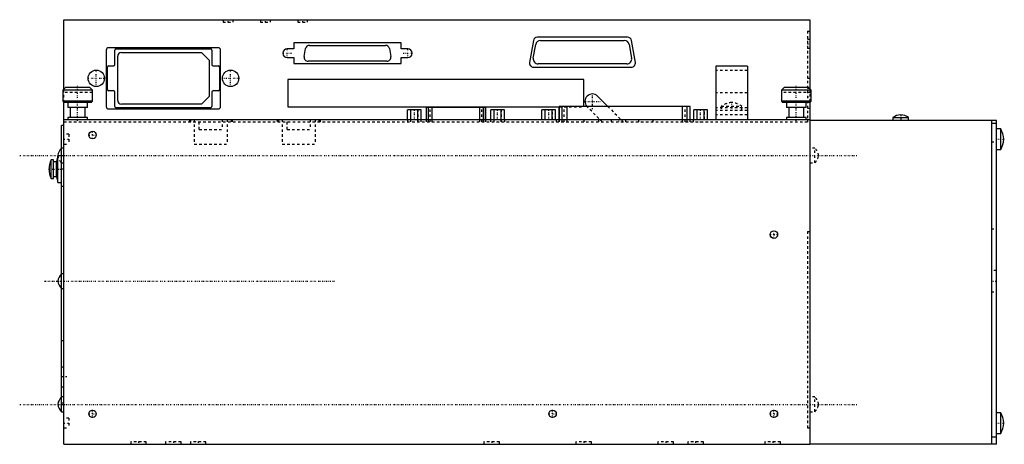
# Model space of a CAD drawing. Extents: x -19 to 377, y -131 to 40.
import ezdxf

# ---------------------------------------------------------------- set-up
doc = ezdxf.new("R2010")
doc.units = 0
doc.linetypes.add('CENTER', pattern=[1.5, 0.45, -0.5, 0.05, -0.5])
doc.linetypes.add('DASHED', pattern=[2, 1, -1])
for name, color, linetype in [('AM_0', 7, 'CONTINUOUS'), ('AM_3', 7, 'DASHED'), ('AM_7', 7, 'CENTER')]:
    doc.layers.add(name, color=color, linetype=linetype)

msp = doc.modelspace()

# ---------------------------------------------------------------- linework, layer by layer
at = {"layer": 'AM_0', "color": 7, "linetype": 'CONTINUOUS'}
for p, q in [((-1, 40), (299, 40)), ((-1, 12.23), (-1, 40)), ((299, 40), (299, 12.23)), ((187.79, 31.68), (186.24, 22.88)), ((225.66, 33), (189.36, 33)), ((190.68, 31.72), (224.34, 31.72)), ((228.78, 22.88), (227.23, 31.68)), ((16, 27.8), (16, 5.2)), ((61, 28.8), (17, 28.8)), ((19.5, 22), (19.5, 27.8)), ((20, 28.3), (58, 28.3)), ((58.5, 27.8), (58.5, 22)), ((62, 5.2), (62, 27.8)), ((91.45, 28.3), (88.78, 28.3)), ((134.54, 30.7), (91.45, 30.7)), ((91.45, 30.7), (91.45, 28.3)), ((95.58, 25.23), (96.15, 28.43)), ((97.72, 29.75), (128.28, 29.75)), ((129.85, 28.43), (130.42, 25.23)), ((134.54, 28.3), (134.54, 30.7)), ((137.22, 28.3), (134.54, 28.3)), ((187.75, 24.63), (188.71, 30.07)), ((226.31, 30.07), (227.27, 24.63)), ((20.6, 7.6), (20.6, 25.4)), ((22.1, 26.9), (54.3, 26.9)), ((54.3, 26.9), (57.4, 23.8)), ((57.4, 23.8), (57.4, 9.2)), ((88.78, 24.8), (91.45, 24.8)), ((91.45, 24.8), (91.45, 22.4)), ((134.54, 22.4), (134.54, 24.8)), ((134.54, 24.8), (137.22, 24.8)), ((16.5, 12), (16.5, 21)), ((17, 21.5), (19, 21.5)), ((59, 21.5), (61, 21.5)), ((61.5, 21), (61.5, 12)), ((91.45, 22.4), (134.54, 22.4)), ((128.84, 23.35), (97.16, 23.35)), ((187.81, 21), (227.21, 21)), ((225.3, 22.28), (189.72, 22.28)), ((273.85, 21.4), (261.15, 21.4)), ((261.15, 21.4), (261.15, 0)), ((273.85, 21.4), (273.85, 0)), ((208, 16), (89, 16)), ((89, 16), (89, 5)), ((208, 5.2), (208, 16)), ((-0.42, 12.8), (-1.43, 11.8)), ((9.42, 12.8), (-0.42, 12.8)), ((10.43, 11.8), (9.42, 12.8)), ((287.57, 11.8), (288.58, 12.8)), ((298.42, 12.8), (288.58, 12.8)), ((299.43, 11.8), (298.42, 12.8)), ((-1.5, 10.8), (-1.5, 7.3)), ((-1.43, 10.8), (-1.5, 10.8)), ((10.43, 11.8), (-1.43, 11.8)), ((-1.43, 11.8), (-1.43, 10.8)), ((10.43, 10.8), (10.43, 11.8)), ((10.5, 10.8), (10.43, 10.8)), ((10.5, 7.3), (10.5, 10.8)), ((19, 11.5), (17, 11.5)), ((19.5, 5.2), (19.5, 11)), ((57.4, 9.2), (54.3, 6.1)), ((58.5, 11), (58.5, 5.2)), ((61, 11.5), (59, 11.5)), ((213.62, 9.32), (217.74, 5.2)), ((287.5, 10.8), (287.5, 7.3)), ((287.57, 10.8), (287.5, 10.8)), ((299.43, 11.8), (287.57, 11.8)), ((287.57, 11.8), (287.57, 10.8)), ((299.43, 10.8), (299.43, 11.8)), ((299.5, 10.8), (299.43, 10.8)), ((299.5, 7.3), (299.5, 10.8)), ((-1.5, 7.3), (-1, 6.8)), ((10.5, 7.3), (-1.5, 7.3)), ((-1, -130.5), (-1, 6.8)), ((10, 6.8), (-1, 6.8)), ((0.5, 6.8), (0.5, 4.8)), ((8.5, 4.8), (0.5, 4.8)), ((1.5, 4.8), (1.5, 0.8)), ((7.5, 0.8), (7.5, 4.8)), ((8.5, 4.8), (8.5, 6.8)), ((10, 6.8), (10.5, 7.3)), ((17, 4.2), (61, 4.2)), ((58, 4.7), (20, 4.7)), ((54.3, 6.1), (22.1, 6.1)), ((89, 5), (198.13, 5)), ((144.72, 4.8), (144.72, 0)), ((168.59, 4.8), (144.72, 4.8)), ((144.74, 0), (144.74, 4.8)), ((145.59, 0), (145.59, 4.8)), ((147.07, 0), (147.07, 4.8)), ((166.24, 0), (166.24, 4.8)), ((167.72, 0), (167.72, 4.8)), ((168.57, 0), (168.57, 4.8)), ((168.59, 0), (168.59, 4.8)), ((198.13, 5.2), (198.13, 0)), ((250.87, 5.2), (198.13, 5.2)), ((198.16, 0), (198.16, 5.2)), ((199.34, 0), (199.34, 5.2)), ((201.31, 0), (201.31, 5.2)), ((247.69, 0), (247.69, 5.2)), ((249.66, 0), (249.66, 5.2)), ((250.84, 0), (250.84, 5.2)), ((250.87, 0), (250.87, 5.2)), ((287.5, 7.3), (288, 6.8)), ((299.5, 7.3), (287.5, 7.3)), ((299, 6.8), (288, 6.8)), ((289.5, 6.8), (289.5, 4.8)), ((297.5, 4.8), (289.5, 4.8)), ((290.5, 4.8), (290.5, 0.8)), ((296.5, 0.8), (296.5, 4.8)), ((297.5, 4.8), (297.5, 6.8)), ((299, 6.8), (299.5, 7.3)), ((299, 6.8), (299, -130.5)), ((-1, 0), (299, 0)), ((0.5, 0.8), (0.5, 0)), ((8.5, 0.8), (0.5, 0.8)), ((8.5, 0), (8.5, 0.8)), ((142.68, 3.8), (137.13, 3.8)), ((137.13, 0), (137.13, 3.8)), ((138.52, 0), (138.52, 3.8)), ((141.29, 0), (141.29, 3.8)), ((142.68, 0), (142.68, 3.8)), ((176.18, 3.8), (170.63, 3.8)), ((170.63, 0), (170.63, 3.8)), ((172.02, 0), (172.02, 3.8)), ((174.79, 0), (174.79, 3.8)), ((176.18, 0), (176.18, 3.8)), ((196.72, 3.8), (191.17, 3.8)), ((191.17, 0), (191.17, 3.8)), ((192.56, 0), (192.56, 3.8)), ((195.33, 0), (195.33, 3.8)), ((196.72, 0), (196.72, 3.8)), ((257.8, 3.8), (252.25, 3.8)), ((252.25, 0), (252.25, 3.8)), ((253.64, 0), (253.64, 3.8)), ((256.41, 0), (256.41, 3.8)), ((257.8, 0), (257.8, 3.8)), ((289.5, 0.8), (289.5, 0)), ((297.5, 0.8), (289.5, 0.8)), ((297.5, 0), (297.5, 0.8)), ((332.35, 0.8), (332.35, -0.5)), ((332.35, 0.8), (338.65, 0.8)), ((338.65, -0.5), (338.65, 0.8)), ((-1, -2.5), (-2, -2.5)), ((-2, -117.5), (-2, -2.5)), ((374, -0.5), (299, -0.5)), ((372, -0.5), (372, -130.5)), ((372, -1.5), (374, -1.5)), ((374, -130.5), (374, -0.5)), ((375.7, -3.85), (374, -3.85)), ((375.7, -12.15), (375.7, -3.85)), ((-3.5, -14.6), (-4, -16.8)), ((-2, -14.6), (-3.5, -14.6)), ((-3.5, -25.4), (-3.5, -14.6)), ((374, -12.15), (375.7, -12.15)), ((-5.2, -16.2), (-6.2, -16.2)), ((-6.2, -23.8), (-6.2, -16.2)), ((-5.2, -23.8), (-5.2, -16.2)), ((-4, -17.1), (-5.2, -17.1)), ((-4, -23.2), (-4, -16.8)), ((-5.2, -22.9), (-4, -22.9)), ((-4, -23.2), (-3.5, -25.4)), ((-6.2, -23.8), (-5.2, -23.8)), ((-3.5, -25.4), (-2, -25.4)), ((-1, -62), (-2, -62)), ((-2, -68), (-1, -68)), ((-1, -114), (-2, -114)), ((-2, -117.5), (-1, -117.5)), ((375.7, -117.85), (374, -117.85)), ((375.7, -126.15), (375.7, -117.85)), ((374, -126.15), (375.7, -126.15)), ((-1, -130.5), (299, -130.5)), ((374, -130.5), (299, -130.5)), ((372, -127.5), (374, -127.5))]:
    msp.add_line(p, q, dxfattribs=at)
for centre, radius in [((12, 16.5), 3.3), ((66, 16.5), 3.3), ((10.5, -6.3), 1.5), ((284.5, -46.3), 1.5), ((10.5, -118.3), 1.5), ((195.5, -118.3), 1.5), ((284.5, -118.3), 1.5)]:
    msp.add_circle(centre, radius, dxfattribs=at)
for centre, radius, start, end in [((189.36, 31.4), 1.6, 90, 170), ((190.68, 29.72), 2, 90, 170), ((224.34, 29.72), 2, 10, 90), ((225.66, 31.4), 1.6, 10, 90), ((17, 27.8), 1, 90, 180), ((20, 27.8), 0.5, 90, 180), ((58, 27.8), 0.5, 0, 90), ((61, 27.8), 1, 0, 90), ((88.78, 26.55), 1.75, 90, 270), ((97.72, 28.15), 1.6, 90, 170), ((128.28, 28.15), 1.6, 10, 90), ((137.22, 26.55), 1.75, 270, 90), ((22.1, 25.4), 1.5, 90, 180), ((97.16, 24.95), 1.6, 170, 270), ((128.84, 24.95), 1.6, 270, 10), ((189.72, 24.28), 2, 170, 270), ((225.3, 24.28), 2, 270, 10), ((17, 21), 0.5, 90, 180), ((19, 22), 0.5, 270, 0), ((59, 22), 0.5, 180, 270), ((61, 21), 0.5, 0, 90), ((187.81, 22.6), 1.6, 170, 270), ((227.21, 22.6), 1.6, 270, 10), ((17, 12), 0.5, 180, 270), ((61, 12), 0.5, 270, 0), ((19, 11), 0.5, 0, 90), ((59, 11), 0.5, 90, 180), ((211.5, 7.2), 3, 45, 221.8103), ((17, 5.2), 1, 180, 270), ((20, 5.2), 0.5, 180, 270), ((22.1, 7.6), 1.5, 180, 270), ((58, 5.2), 0.5, 270, 0), ((61, 5.2), 1, 270, 0), ((335.67, -4.2), 6, 91.6261, 123.599), ((335.33, -4.2), 6, 56.401, 88.3739), ((367.04, -8.84), 10, 4.8345, 29.9522), ((2.4, -15.58), 6, 137.2041, 169.6658), ((367.04, -7.16), 10, 330.0478, 355.1655), ((2.4, -13.42), 6, 190.3342, 191.3064), ((2.43, -20), 9.43, 156.2227, 203.7773), ((2.4, -66.08), 6, 137.2041, 169.6658), ((2.4, -63.92), 6, 190.3342, 222.7959), ((2.4, -115.58), 6, 137.2041, 169.6658), ((2.4, -113.42), 6, 190.3342, 222.7959), ((367.04, -122.84), 10, 4.8345, 29.9522), ((367.04, -121.16), 10, 330.0478, 355.1655)]:
    msp.add_arc(centre, radius, start, end, dxfattribs=at)
at = {"layer": 'AM_3', "color": 6, "linetype": 'DASHED'}
for p, q in [((63, 40), (63, 39)), ((67, 39), (67, 40)), ((78, 40), (78, 39)), ((82, 39), (82, 40)), ((93, 40), (93, 39)), ((97, 39), (97, 40)), ((63, 39), (67, 39)), ((78, 39), (82, 39)), ((93, 39), (97, 39)), ((298, 35.5), (299, 35.5)), ((298, 35.5), (298, -1)), ((299, 32.15), (298, 32.15)), ((298, 28.65), (299, 28.65)), ((273.85, 19.6), (261.15, 19.6)), ((298, 16.5), (299, 16.5)), ((-1, 6.8), (-1, 12.23)), ((298, 12.5), (299, 12.5)), ((299, 12.23), (299, 6.8)), ((10.43, 10.8), (-1.43, 10.8)), ((273.85, 10.7), (261.15, 10.7)), ((299.43, 10.8), (287.57, 10.8)), ((299, 10.75), (298, 10.75)), ((146.22, -1), (146.22, 4.8)), ((167.09, -1), (167.09, 4.8)), ((198.13, 5), (208, 5)), ((200.13, -1), (200.13, 5.2)), ((208, 5), (208, 5.2)), ((215.46, -1), (209.38, 5.08)), ((217.74, 5.2), (223.94, -1)), ((248.87, -1), (248.87, 5.2)), ((273.85, 4.6), (261.15, 4.6)), ((263.35, 5.3), (263.35, 3.6)), ((263.35, 5.3), (271.65, 5.3)), ((271.65, 3.6), (271.65, 5.3)), ((298, 7.5), (299, 7.5)), ((298, 7.25), (299, 7.25)), ((298, 4.5), (299, 4.5)), ((49.45, 0), (49.45, -1)), ((49.92, 0), (49.92, -1)), ((51.42, 0), (51.42, -10)), ((53.42, -4), (53.42, 0)), ((62.68, 0), (62.68, -4)), ((64.68, 0), (64.68, -10)), ((66.18, 0), (66.18, -1)), ((66.65, 0), (66.65, -1)), ((84.8, 0), (84.8, -1)), ((85.27, 0), (85.27, -1)), ((86.77, 0), (86.77, -10)), ((88.77, -4), (88.77, 0)), ((98.03, 0), (98.03, -4)), ((100.03, 0), (100.03, -10)), ((101.53, 0), (101.53, -1)), ((102, 0), (102, -1)), ((137.15, 0), (137.15, -1)), ((138.41, 3.8), (138.41, -1)), ((138.52, -1), (138.52, 0)), ((141.29, -1), (141.29, 0)), ((141.41, -1), (141.41, 3.8)), ((142.68, -1), (142.68, 0)), ((144.72, 0), (144.72, -1)), ((144.74, -1), (144.74, 0)), ((145.59, -1), (145.59, 0)), ((147.07, -1), (147.07, 0)), ((166.24, -1), (166.24, 0)), ((167.72, -1), (167.72, 0)), ((168.57, -1), (168.57, 0)), ((168.59, -1), (168.59, 0)), ((170.63, -1), (170.63, 0)), ((171.91, 3.8), (171.91, -1)), ((172.02, -1), (172.02, 0)), ((174.79, -1), (174.79, 0)), ((174.91, -1), (174.91, 3.8)), ((176.15, 0), (176.15, -1)), ((192.44, 3.8), (192.44, 0)), ((195.44, 0), (195.44, 3.8)), ((197, 0), (197, -1)), ((198.13, 0), (198.13, -1)), ((198.16, -1), (198.16, 0)), ((199.34, -1), (199.34, 0)), ((201.31, -1), (201.31, 0)), ((208, 0), (208, -1)), ((214, 0), (214, -1)), ((219, 0), (219, -1)), ((225, -1), (225, 0)), ((230, 0), (230, -1)), ((236, -1), (236, 0)), ((247.69, -1), (247.69, 0)), ((249.66, -1), (249.66, 0)), ((250.84, -1), (250.84, 0)), ((250.87, -1), (250.87, 0)), ((252, 0), (252, -1)), ((253.53, 3.8), (253.53, 0)), ((256.52, 0), (256.52, 3.8)), ((273.85, 3.6), (261.15, 3.6)), ((273.85, 1.8), (261.15, 1.8)), ((-1, -1), (298, -1)), ((374, -127.5), (374, -1.5)), ((1, -6), (-1, -6)), ((1, -6), (1, -10)), ((53.42, -4), (62.68, -4)), ((88.77, -4), (98.03, -4)), ((-1, -11.5), (-2, -11.5)), ((-1, -10), (1, -10)), ((-1, -17.5), (-1, -11.5)), ((51.42, -10), (64.68, -10)), ((86.77, -10), (100.03, -10)), ((301, -11.5), (299, -11.5)), ((299, -11.5), (299, -17.5)), ((301, -17.5), (301, -11.5)), ((372, -9), (374, -9)), ((-2, -17.5), (-1, -17.5)), ((299, -17.5), (301, -17.5)), ((-1, -20), (-2, -20)), ((-1, -27), (-2, -27)), ((298, -45), (299, -45)), ((298, -45), (298, -124)), ((372, -44), (374, -44)), ((374, -60.75), (372, -60.75)), ((372, -69.25), (374, -69.25)), ((-1, -89), (-2, -89)), ((-1, -99.5), (-2, -99.5)), ((-2, -107.5), (-1, -107.5)), ((-1, -111.5), (-2, -111.5)), ((-1, -117.5), (-1, -111.5)), ((301, -111.5), (299, -111.5)), ((299, -111.5), (299, -117.5)), ((301, -117.5), (301, -111.5)), ((299, -117.5), (301, -117.5)), ((1, -120), (-1, -120)), ((1, -120), (1, -124)), ((-1, -124), (1, -124)), ((298, -124), (299, -124)), ((25.88, -129.5), (25.88, -130.5)), ((32.12, -129.5), (25.88, -129.5)), ((32.12, -130.5), (32.12, -129.5)), ((39.88, -129.5), (39.88, -130.5)), ((46.12, -129.5), (39.88, -129.5)), ((46.12, -130.5), (46.12, -129.5)), ((49.88, -129.5), (49.88, -130.5)), ((56.12, -129.5), (49.88, -129.5)), ((56.12, -130.5), (56.12, -129.5)), ((167.88, -129.5), (167.88, -130.5)), ((174.12, -129.5), (167.88, -129.5)), ((174.12, -130.5), (174.12, -129.5)), ((204.88, -129.5), (204.88, -130.5)), ((211.12, -129.5), (204.88, -129.5)), ((211.12, -130.5), (211.12, -129.5)), ((237.88, -129.5), (237.88, -130.5)), ((244.12, -129.5), (237.88, -129.5)), ((244.12, -130.5), (244.12, -129.5)), ((249.88, -129.5), (249.88, -130.5)), ((256.12, -129.5), (249.88, -129.5)), ((256.12, -130.5), (256.12, -129.5)), ((280.88, -129.5), (280.88, -130.5)), ((287.12, -129.5), (280.88, -129.5)), ((287.12, -130.5), (287.12, -129.5))]:
    msp.add_line(p, q, dxfattribs=at)
for centre, radius, start, end in [((211.5, 7.2), 3, 221.8103, 225), ((268.74, -3.12), 10, 97.1257, 122.6187), ((266.26, -3.12), 10, 57.3813, 82.8743), ((296.6, -15.58), 6, 10.3342, 42.7959), ((2.4, -13.42), 6, 191.3064, 222.7959), ((296.6, -13.42), 6, 317.2041, 349.6658), ((296.6, -115.58), 6, 10.3342, 42.7959), ((296.6, -113.42), 6, 317.2041, 349.6658)]:
    msp.add_arc(centre, radius, start, end, dxfattribs=at)
at = {"layer": 'AM_7', "color": 4, "linetype": 'CENTER'}
for p, q in [((65, 38.95), (65, 40.05)), ((80, 38.95), (80, 40.05)), ((95, 38.95), (95, 40.05)), ((88.78, 24.71), (88.78, 28.39)), ((137.22, 24.71), (137.22, 28.39)), ((297.95, 30.4), (299.05, 30.4)), ((86.94, 26.55), (90.61, 26.55)), ((135.39, 26.55), (139.06, 26.55)), ((12, 13.04), (12, 19.96)), ((66, 13.04), (66, 19.96)), ((8.54, 16.5), (15.46, 16.5)), ((62.53, 16.5), (69.47, 16.5)), ((4.5, -0.64), (4.5, 13.44)), ((293.5, -0.64), (293.5, 13.44)), ((211.5, 4.05), (211.5, 10.35)), ((297.95, 9), (299.05, 9)), ((139.91, -1.24), (139.91, 4.04)), ((173.41, -1.24), (173.41, 4.04)), ((193.94, -1.24), (193.94, 4.04)), ((208.35, 7.2), (214.65, 7.2)), ((255.03, -1.24), (255.03, 4.04)), ((267.5, 6.96), (267.5, 3.44)), ((222, 0.05), (222, -1.05)), ((335.5, 1.92), (335.5, -0.61)), ((8.93, -6.3), (12.07, -6.3)), ((10.5, -7.88), (10.5, -4.72)), ((-1.1, -8), (1.1, -8)), ((373.85, -8), (377.15, -8)), ((-18.8, -14.5), (317.8, -14.5)), ((-7.25, -20), (-1.75, -20)), ((282.93, -46.3), (286.07, -46.3)), ((284.5, -47.88), (284.5, -44.72)), ((-8.8, -65), (107.8, -65)), ((371.9, -65), (374.1, -65)), ((0.1, -103.5), (-2.1, -103.5)), ((-18.8, -114.5), (317.8, -114.5)), ((8.93, -118.3), (12.07, -118.3)), ((10.5, -119.88), (10.5, -116.72)), ((193.93, -118.3), (197.07, -118.3)), ((195.5, -119.88), (195.5, -116.72)), ((282.93, -118.3), (286.07, -118.3)), ((284.5, -119.88), (284.5, -116.72)), ((-1.1, -122), (1.1, -122)), ((373.85, -122), (377.15, -122)), ((29, -129.45), (29, -130.55)), ((43, -129.45), (43, -130.55)), ((53, -129.45), (53, -130.55)), ((171, -129.45), (171, -130.55)), ((208, -129.45), (208, -130.55)), ((241, -129.45), (241, -130.55)), ((253, -129.45), (253, -130.55)), ((284, -129.45), (284, -130.55))]:
    msp.add_line(p, q, dxfattribs=at)

doc.saveas('drawing.dxf')
